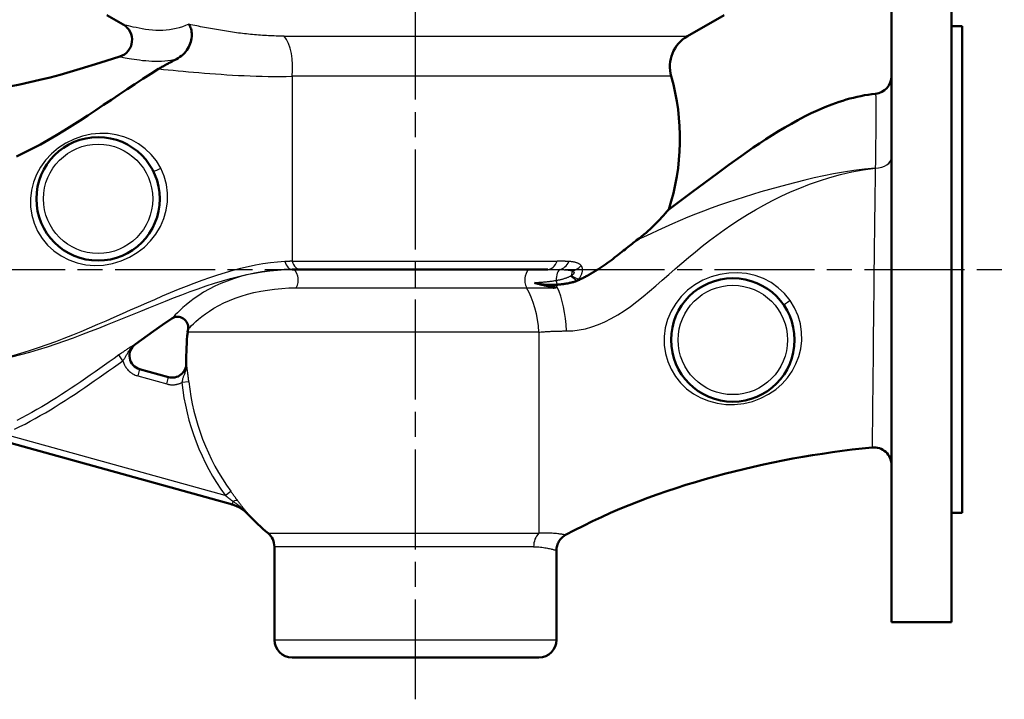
# Model space of a CAD drawing. Header units: millimetres. Extents: x 112 to 921, y 308 to 1230.
# Tile 3 of 6: x 256 to 536, y 660 to 853. Entities that reach past the tile are written whole.
import ezdxf

# ---------------------------------------------------------------- set-up
doc = ezdxf.new("R2010")
doc.units = ezdxf.units.MM
doc.header["$LTSCALE"] = 5
doc.linetypes.add('CHAIN', pattern=[0.3543, 0.2362, -0.0295, 0.0591, -0.0295])
for name, color, linetype, lineweight in [('Mittellinie(DIN)', 4, 'CHAIN', 25), ('Sichtbare Kanten(DIN)', 7, 'Continuous', 50), ('Sichtbare tangentiale Kanten(DIN)', 3, 'Continuous', 25)]:
    doc.layers.add(name, color=color, linetype=linetype, lineweight=lineweight)

msp = doc.modelspace()

# ---------------------------------------------------------------- linework, layer by layer
at = {"layer": 'Mittellinie(DIN)', "linetype": 'CHAIN', "ltscale": 23.990969}
for p, q in [((368.62, 660.09), (368.62, 1228.4)), ((198.44, 781.96), (535.61, 781.96))]:
    msp.add_line(p, q, dxfattribs=at)
at = {"layer": 'Sichtbare Kanten(DIN)'}
for p, q in [((503.62, 681.96), (503.62, 881.96)), ((520.62, 881.96), (520.62, 681.96)), ((285.76, 851.39), (281.12, 854.07)), ((445.77, 848.09), (456.12, 854.07)), ((523.62, 850.96), (520.62, 850.96)), ((523.62, 712.96), (523.62, 850.96)), ((333.62, 781.96), (335.89, 781.96)), ((406.18, 781.96), (335.89, 781.96)), ((298.63, 751.4), (290.4, 753.69)), ((249.08, 734.02), (316.69, 715.27)), ((523.62, 712.96), (520.62, 712.96)), ((328.62, 676.96), (328.62, 703.34)), ((408.62, 676.96), (408.62, 702.29)), ((520.62, 681.96), (503.62, 681.96)), ((403.62, 671.96), (333.62, 671.96))]:
    msp.add_line(p, q, dxfattribs=at)
at = {"layer": 'Sichtbare Kanten(DIN)', "flags": 128}
for points in [[(300.86, 841.6), (301.36, 841.88), (301.84, 842.19), (302.29, 842.53), (302.71, 842.9), (303.1, 843.29), (303.46, 843.7), (303.79, 844.14), (304.09, 844.59), (304.35, 845.05), (304.57, 845.52), (304.76, 846.01), (304.92, 846.49), (305.04, 846.99), (305.12, 847.47), (305.18, 847.95), (305.19, 848.41), (305.18, 848.87), (305.14, 849.3), (305.07, 849.72), (304.98, 850.12), (304.86, 850.49), (304.72, 850.83), (304.56, 851.15), (304.38, 851.44)], [(238.85, 832.06), (240.32, 832.14), (241.79, 832.25), (243.26, 832.37), (244.73, 832.52), (247.65, 832.87), (250.57, 833.3), (253.48, 833.81), (256.38, 834.37), (259.27, 835), (262.14, 835.68), (265, 836.4), (267.84, 837.17), (270.68, 837.97), (273.5, 838.81), (279.13, 840.53), (284.75, 842.29)], [(300.86, 841.6), (300.68, 841.51), (300.51, 841.41), (300.33, 841.32), (300.16, 841.23), (299.99, 841.14), (299.81, 841.05), (299.62, 840.95), (299.43, 840.84), (299.22, 840.74), (299.02, 840.62), (298.8, 840.51), (298.59, 840.39), (298.36, 840.27), (298.14, 840.14), (297.91, 840.02), (297.68, 839.89), (297.44, 839.75), (297.21, 839.62), (296.97, 839.48), (296.73, 839.35), (296.49, 839.21), (296.26, 839.07), (296.02, 838.93), (295.79, 838.78)], [(255.44, 813.98), (257.73, 815.06), (260, 816.21), (262.27, 817.42), (264.53, 818.69), (266.78, 820.01), (269.02, 821.36), (271.26, 822.76), (273.49, 824.19), (275.72, 825.64), (277.95, 827.11), (280.17, 828.59), (282.39, 830.07), (284.62, 831.56), (286.84, 833.04), (289.07, 834.51), (291.31, 835.96), (293.55, 837.39), (295.79, 838.78)], [(440.47, 798.98), (443.89, 801.49), (447.29, 804.02), (454.09, 809.09), (457.5, 811.6), (460.95, 814.08), (464.43, 816.5), (466.19, 817.69), (467.96, 818.86), (469.75, 820), (471.55, 821.12), (473.37, 822.21), (475.21, 823.27), (477.06, 824.29), (478.94, 825.28), (480.85, 826.22), (482.78, 827.11), (484.75, 827.95), (486.74, 828.74), (488.75, 829.45), (489.77, 829.78), (490.79, 830.09), (491.82, 830.38), (492.85, 830.65), (493.89, 830.9), (494.93, 831.12), (495.97, 831.32), (497.02, 831.49), (498.07, 831.64), (499.12, 831.76)], [(431.34, 790.22), (432.04, 790.76), (432.72, 791.29), (433.37, 791.82), (434, 792.35), (434.6, 792.88), (435.17, 793.4), (435.72, 793.91), (436.24, 794.41), (436.73, 794.89), (437.2, 795.36), (437.63, 795.81), (438.04, 796.24), (438.42, 796.64), (438.76, 797.03), (439.08, 797.38), (439.37, 797.7), (439.62, 797.99), (439.85, 798.24), (440.03, 798.46), (440.19, 798.65), (440.31, 798.79), (440.4, 798.9), (440.45, 798.96), (440.47, 798.98)], [(420.36, 781.96), (420.92, 782.32), (421.48, 782.7), (422.03, 783.07), (422.58, 783.45), (423.12, 783.84), (423.65, 784.22), (424.17, 784.61), (424.69, 785), (425.2, 785.39), (425.7, 785.78), (426.2, 786.16), (426.69, 786.55), (427.17, 786.93), (427.63, 787.3), (428.08, 787.65), (428.5, 787.99), (428.91, 788.32), (429.3, 788.63), (429.68, 788.93), (430.04, 789.22), (430.38, 789.49), (430.71, 789.75), (431.03, 789.99), (431.34, 790.22)], [(420.36, 781.96), (420.13, 781.81), (419.9, 781.66), (419.66, 781.52), (419.43, 781.37), (419.2, 781.23), (418.96, 781.09), (418.72, 780.95), (418.49, 780.81), (418.25, 780.67), (418.01, 780.54), (417.77, 780.4), (417.53, 780.27), (417.29, 780.14), (417.05, 780.01), (416.81, 779.88), (416.56, 779.76), (416.32, 779.63), (416.08, 779.51), (415.83, 779.39), (415.59, 779.27), (415.34, 779.16), (415.09, 779.04), (414.84, 778.93), (414.59, 778.82)], [(408.91, 777.63), (408.63, 777.61), (408.36, 777.59), (408.08, 777.58), (407.81, 777.56), (407.53, 777.56), (407.25, 777.55), (406.98, 777.55), (406.7, 777.56), (406.43, 777.56), (406.15, 777.57), (405.88, 777.59), (405.6, 777.61), (405.33, 777.63), (405.06, 777.66), (404.78, 777.69), (404.51, 777.72), (404.24, 777.76), (403.97, 777.8), (403.69, 777.85), (403.42, 777.9), (403.15, 777.96), (402.88, 778.02), (402.61, 778.08), (402.34, 778.15)], [(402.34, 778.15), (402.58, 778.09), (402.82, 778.03), (403.05, 777.96), (403.29, 777.9), (403.53, 777.84), (403.77, 777.79), (404.02, 777.73), (404.26, 777.67), (404.5, 777.61), (404.75, 777.56), (404.99, 777.5), (405.24, 777.44), (405.49, 777.39), (405.74, 777.34), (405.99, 777.28), (406.24, 777.23), (406.49, 777.18), (406.74, 777.13), (406.99, 777.08), (407.25, 777.03), (407.5, 776.99), (407.76, 776.94), (408.02, 776.89), (408.28, 776.85)], [(408.85, 776.96), (408.8, 776.95), (408.75, 776.94), (408.7, 776.93), (408.65, 776.92), (408.61, 776.91), (408.56, 776.9), (408.51, 776.89), (408.46, 776.88), (408.41, 776.87), (408.37, 776.86), (408.32, 776.85), (408.27, 776.84), (408.22, 776.84), (408.17, 776.83), (408.13, 776.82), (408.08, 776.81), (408.03, 776.8), (407.98, 776.79), (407.93, 776.78), (407.88, 776.77), (407.84, 776.76), (407.79, 776.76), (407.74, 776.75), (407.69, 776.74)], [(407.69, 776.74), (407.72, 776.74), (407.74, 776.75), (407.77, 776.75), (407.79, 776.76), (407.82, 776.76), (407.84, 776.77), (407.86, 776.77), (407.89, 776.77), (407.91, 776.78), (407.94, 776.78), (407.96, 776.79), (407.99, 776.79), (408.01, 776.8), (408.04, 776.8), (408.06, 776.81), (408.08, 776.81), (408.11, 776.82), (408.13, 776.82), (408.16, 776.83), (408.18, 776.83), (408.2, 776.84), (408.23, 776.84), (408.25, 776.84), (408.28, 776.85)], [(408.28, 776.85), (408.3, 776.85), (408.32, 776.86), (408.35, 776.86), (408.37, 776.87), (408.4, 776.87), (408.42, 776.88), (408.44, 776.88), (408.47, 776.88), (408.49, 776.89), (408.51, 776.89), (408.54, 776.9), (408.56, 776.9), (408.59, 776.91), (408.61, 776.91), (408.63, 776.92), (408.66, 776.92), (408.68, 776.93), (408.7, 776.93), (408.73, 776.93), (408.75, 776.94), (408.78, 776.94), (408.8, 776.95), (408.82, 776.95), (408.85, 776.96)], [(414.59, 778.82), (414.4, 778.74), (414.21, 778.66), (414.01, 778.58), (413.8, 778.51), (413.6, 778.45), (413.4, 778.38), (413.19, 778.32), (412.97, 778.27), (412.75, 778.21), (412.53, 778.16), (412.3, 778.11), (412.07, 778.06), (411.83, 778.01), (411.58, 777.97), (411.34, 777.92), (411.08, 777.88), (410.83, 777.84), (410.56, 777.81), (410.3, 777.77), (410.03, 777.74), (409.76, 777.71), (409.48, 777.68), (409.2, 777.65), (408.91, 777.63)], [(299.5, 768.01), (296.9, 766.23), (294.31, 764.43), (289.19, 760.77)], [(498.13, 731.48), (495.31, 731.19), (492.48, 730.86), (489.67, 730.51), (486.85, 730.13), (484.04, 729.72), (481.23, 729.28), (478.43, 728.81), (475.63, 728.31), (472.84, 727.78), (470.05, 727.22), (467.27, 726.63), (464.49, 726.02), (461.73, 725.37), (458.97, 724.69), (456.22, 723.98), (453.48, 723.24), (450.75, 722.48), (448.02, 721.68), (445.3, 720.85), (442.59, 719.98), (439.89, 719.09), (437.2, 718.15), (434.52, 717.19), (431.85, 716.18), (429.21, 715.14), (426.57, 714.05), (423.96, 712.93), (421.37, 711.77), (418.79, 710.56), (416.24, 709.31), (413.72, 708.01), (411.21, 706.67)], [(411.21, 706.67), (410.93, 706.5), (410.65, 706.31), (410.39, 706.11), (410.14, 705.88), (409.91, 705.64), (409.69, 705.39), (409.49, 705.12), (409.31, 704.84), (409.15, 704.54), (409.01, 704.24), (408.89, 703.93), (408.79, 703.61), (408.72, 703.28), (408.66, 702.95), (408.63, 702.62), (408.62, 702.29)]]:
    msp.add_lwpolyline(points, dxfattribs=at)
at = {"layer": 'Sichtbare Kanten(DIN)'}
for centre in [(278.62, 801.96), (458.62, 761.96)]:
    msp.add_circle(centre, 17.5, dxfattribs=at)
for centre, radius, start, end in [((283.26, 847.06), 5, 287.4228, 60), ((450.77, 839.43), 10, 120, 195.8449), ((378.62, 818.96), 65, 342.1055, 15.8449), ((498.62, 836.73), 5, 275.7865, 0), ((301.17, 765.52), 3, 351.0926, 123.9053), ((368.62, 756.96), 65, 173.6206, 181.3944), ((323.89, 761.96), 20, 171.0926, 173.6206), ((291.53, 757.53), 4, 125.7949, 254.4986), ((299.64, 755.28), 4, 254.4986, 1.3944), ((498.62, 726.5), 5, 0, 95.5966), ((313.9, 705.66), 10, 43.1533, 74.4986), ((368.62, 756.96), 65, 223.1533, 229.9948), ((323.62, 703.34), 5, 0, 49.9948), ((333.62, 676.96), 5, 180, 270), ((403.62, 676.96), 5, 270, 0)]:
    msp.add_arc(centre, radius, start, end, dxfattribs=at)
at = {"layer": 'Sichtbare tangentiale Kanten(DIN)'}
for p, q in [((331.39, 848.09), (445.77, 848.09)), ((333.62, 836.7), (333.62, 784.29)), ((441.15, 836.7), (333.62, 836.7)), ((499.01, 810.68), (499.01, 810.63)), ((333.62, 784.29), (408.79, 784.29)), ((334.79, 776.74), (400.15, 776.74)), ((400.15, 776.74), (407.69, 776.74)), ((403.62, 764.18), (304.02, 764.18)), ((403.62, 764.18), (403.62, 707.17)), ((289.19, 760.77), (289.13, 760.79)), ((285.65, 756.08), (284.49, 757.7)), ((303.64, 755.37), (303.71, 755.35)), ((290.4, 753.69), (289.87, 751.76)), ((289.87, 751.76), (298.1, 749.48)), ((298.1, 749.48), (298.63, 751.4)), ((304.34, 750.09), (302.36, 749.88)), ((314.62, 717.91), (251.93, 735.3)), ((314.62, 717.91), (316.23, 719.08)), ((316.69, 715.27), (316.94, 716.17)), ((321.33, 712.46), (321.2, 712.5)), ((326.83, 707.17), (403.62, 707.17)), ((402.12, 703.34), (328.62, 703.34)), ((328.62, 676.96), (408.62, 676.96))]:
    msp.add_line(p, q, dxfattribs=at)
at = {"layer": 'Sichtbare tangentiale Kanten(DIN)', "flags": 128}
for points in [[(304.38, 851.44), (303.45, 851.09), (302.54, 850.77), (301.63, 850.49), (300.72, 850.24), (299.81, 850.03), (298.89, 849.86), (297.96, 849.74), (297, 849.67), (296.02, 849.65), (295.02, 849.68), (294.03, 849.76), (293.04, 849.86), (292.07, 850), (291.13, 850.15), (290.24, 850.32), (289.39, 850.5), (288.6, 850.67), (287.89, 850.84), (287.26, 850.99), (286.73, 851.13), (286.31, 851.24), (286, 851.32), (285.82, 851.37), (285.76, 851.39)], [(317.91, 849.05), (317.33, 849.13), (316.76, 849.21), (316.19, 849.29), (315.61, 849.38), (315.04, 849.47), (314.47, 849.56), (313.9, 849.65), (313.33, 849.74), (312.76, 849.84), (312.19, 849.93), (311.62, 850.03), (311.06, 850.13), (310.49, 850.24), (309.93, 850.34), (309.37, 850.45), (308.8, 850.55), (308.25, 850.66), (307.69, 850.77), (307.13, 850.88), (306.58, 850.99), (306.03, 851.1), (305.47, 851.21), (304.93, 851.32), (304.38, 851.44)], [(331.39, 848.09), (330.83, 848.1), (330.27, 848.1), (329.71, 848.11), (329.15, 848.12), (328.59, 848.14), (328.03, 848.16), (327.46, 848.18), (326.9, 848.21), (326.34, 848.24), (325.78, 848.27), (325.22, 848.31), (324.65, 848.35), (324.09, 848.39), (323.53, 848.43), (322.97, 848.48), (322.4, 848.53), (321.84, 848.59), (321.28, 848.65), (320.72, 848.71), (320.15, 848.77), (319.59, 848.84), (319.03, 848.91), (318.47, 848.98), (317.91, 849.05)], [(284.75, 842.29), (284.8, 842.28), (284.93, 842.25), (285.15, 842.21), (285.46, 842.15), (285.85, 842.07), (286.31, 841.98), (286.85, 841.88), (287.45, 841.77), (288.11, 841.66), (288.83, 841.55), (289.59, 841.43), (290.4, 841.33), (291.24, 841.23), (292.11, 841.15), (293, 841.08), (293.9, 841.03), (294.81, 841), (295.72, 840.99), (296.63, 841.01), (297.51, 841.07), (298.38, 841.16), (299.23, 841.28), (300.06, 841.43), (300.87, 841.61)], [(295.79, 838.78), (297.12, 838.66), (298.48, 838.53), (299.87, 838.4), (301.29, 838.27), (302.74, 838.14), (304.21, 838.01), (305.71, 837.88), (307.23, 837.75), (308.77, 837.62), (310.33, 837.5), (311.92, 837.38), (313.52, 837.27), (315.14, 837.16), (316.77, 837.06), (318.42, 836.97), (320.08, 836.89), (321.75, 836.82), (323.43, 836.76), (325.12, 836.71), (326.81, 836.68), (328.51, 836.66), (330.21, 836.66), (331.92, 836.67), (333.62, 836.7)], [(499.12, 831.76), (499.12, 831.72), (499.12, 831.6), (499.12, 831.4), (499.13, 831.13), (499.13, 830.77), (499.13, 830.34), (499.14, 829.83), (499.14, 829.24), (499.15, 828.57), (499.15, 827.84), (499.15, 827.03), (499.16, 826.15), (499.16, 825.2), (499.16, 824.18), (499.15, 823.1), (499.15, 821.95), (499.14, 820.74), (499.14, 819.46), (499.12, 818.13), (499.11, 816.73), (499.09, 815.29), (499.07, 813.8), (499.04, 812.26), (499.01, 810.68)], [(296.4, 810.65), (295.16, 812.7), (293.67, 814.55), (291.97, 816.18), (290.09, 817.56), (288.08, 818.68), (285.95, 819.54), (283.74, 820.14), (281.44, 820.47), (279.08, 820.53), (276.67, 820.3), (274.23, 819.76), (271.82, 818.92), (269.51, 817.79), (267.36, 816.39), (265.43, 814.76), (263.73, 812.94), (262.31, 810.97), (261.16, 808.88), (260.29, 806.67), (259.72, 804.38), (259.44, 802.04), (259.46, 799.68), (259.79, 797.34), (260.45, 795.04), (261.42, 792.82), (262.71, 790.76), (264.27, 788.88), (266.08, 787.22), (268.1, 785.79), (270.3, 784.64), (272.64, 783.79), (275.1, 783.26), (277.62, 783.07), (280.17, 783.21), (282.7, 783.65), (285.17, 784.39), (287.52, 785.42), (289.73, 786.71), (291.73, 788.25), (293.5, 790.03), (295.03, 791.99), (296.29, 794.11), (297.27, 796.36), (297.94, 798.71), (298.3, 801.13), (298.32, 803.59), (298.01, 806.03), (297.37, 808.4), (296.4, 810.65)], [(411.46, 764.51), (413.23, 764.58), (415.03, 764.79), (416.85, 765.15), (418.68, 765.65), (420.51, 766.3), (422.34, 767.08), (424.16, 768), (425.97, 769.05), (427.78, 770.22), (429.58, 771.49), (431.37, 772.85), (433.17, 774.28), (434.98, 775.78), (436.79, 777.32), (438.61, 778.9), (440.44, 780.51), (442.29, 782.12), (444.17, 783.74), (446.07, 785.36), (448, 786.96), (449.97, 788.55), (451.99, 790.12), (454.04, 791.67), (456.15, 793.18), (458.3, 794.66), (460.5, 796.1), (462.76, 797.51), (465.07, 798.88), (467.44, 800.2), (469.87, 801.49), (472.37, 802.72), (474.95, 803.91), (477.61, 805.04), (480.36, 806.11), (483.2, 807.12), (486.13, 808.06), (489.17, 808.89), (492.33, 809.62), (495.6, 810.21), (499.01, 810.64)], [(499.01, 810.68), (495.92, 810.37), (492.93, 809.99), (490.02, 809.54), (487.19, 809.03), (484.43, 808.48), (481.73, 807.89), (479.08, 807.27), (476.49, 806.63), (473.95, 805.98), (471.45, 805.31), (469, 804.62), (466.57, 803.92), (464.17, 803.2), (461.8, 802.46), (459.45, 801.71), (457.12, 800.94), (454.81, 800.15), (452.52, 799.33), (450.26, 798.49), (448.03, 797.62), (445.83, 796.73), (443.66, 795.81), (441.53, 794.88), (439.43, 793.95), (437.36, 793.01), (435.33, 792.07), (433.32, 791.14), (431.34, 790.22)], [(499.01, 810.63), (498.97, 808.54), (498.94, 806.37), (498.91, 804.13), (498.88, 801.82), (498.85, 799.46), (498.82, 797.06), (498.79, 794.62), (498.76, 792.14), (498.73, 789.64), (498.71, 787.12), (498.68, 784.58), (498.65, 782.04), (498.62, 779.49), (498.59, 776.95), (498.57, 774.41), (498.54, 771.9), (498.51, 769.4), (498.49, 766.94), (498.46, 764.51), (498.44, 762.13), (498.41, 759.8), (498.39, 757.53), (498.37, 755.32), (498.34, 753.18), (498.32, 751.11), (498.3, 749.13), (498.28, 747.23), (498.27, 745.41), (498.25, 743.7), (498.23, 742.08), (498.22, 740.57), (498.2, 739.16), (498.19, 737.85), (498.18, 736.66), (498.17, 735.59), (498.16, 734.63), (498.15, 733.8), (498.14, 733.1), (498.14, 732.52), (498.13, 732.07), (498.13, 731.74), (498.13, 731.54), (498.13, 731.48)], [(331.56, 784.18), (329.53, 784.05), (327.47, 783.83), (325.38, 783.54), (323.26, 783.17), (321.13, 782.73), (318.98, 782.22), (316.82, 781.66), (314.64, 781.03), (312.45, 780.34), (310.25, 779.6), (308.03, 778.82), (305.81, 777.99), (303.57, 777.13), (301.33, 776.23), (299.08, 775.3), (296.83, 774.35), (294.57, 773.38), (292.3, 772.39), (290.02, 771.38), (287.72, 770.37), (285.42, 769.35), (283.11, 768.33), (280.78, 767.31), (278.44, 766.3), (276.09, 765.3), (273.72, 764.31), (271.33, 763.34), (268.93, 762.39), (266.51, 761.47), (264.07, 760.57), (261.6, 759.72), (259.11, 758.9), (256.59, 758.12), (254.05, 757.39)], [(254.11, 757.15), (256.68, 757.81), (259.22, 758.52), (261.74, 759.27), (264.24, 760.05), (266.72, 760.87), (269.18, 761.72), (271.62, 762.6), (274.04, 763.5), (276.46, 764.42), (278.86, 765.35), (281.25, 766.3), (283.62, 767.26), (285.99, 768.22), (288.35, 769.19), (290.7, 770.15), (293.04, 771.11), (295.38, 772.06), (297.71, 772.99), (300.04, 773.91), (302.36, 774.8), (304.68, 775.67), (307, 776.5), (309.31, 777.3), (311.61, 778.05), (313.9, 778.74), (316.18, 779.39), (318.45, 779.97), (320.7, 780.48), (322.93, 780.92), (325.14, 781.29), (327.32, 781.57), (329.46, 781.78), (331.56, 781.91), (333.62, 781.96)], [(333.62, 781.96), (331.43, 781.91), (329.27, 781.78), (327.13, 781.56), (325.02, 781.26), (322.96, 780.88), (320.93, 780.43), (318.96, 779.91), (317.04, 779.32), (315.19, 778.67), (313.41, 777.95), (311.7, 777.18), (310.08, 776.36), (308.55, 775.49), (307.14, 774.6), (305.83, 773.7), (304.64, 772.81), (303.57, 771.94), (302.62, 771.12), (301.79, 770.36), (301.09, 769.68), (300.51, 769.1), (300.06, 768.62), (299.75, 768.28), (299.56, 768.09), (299.5, 768.04)], [(333.62, 784.29), (333.53, 784.28), (333.45, 784.28), (333.36, 784.28), (333.28, 784.27), (333.19, 784.27), (333.11, 784.26), (333.02, 784.26), (332.94, 784.25), (332.85, 784.25), (332.77, 784.24), (332.68, 784.24), (332.6, 784.23), (332.51, 784.23), (332.42, 784.22), (332.34, 784.22), (332.25, 784.22), (332.17, 784.21), (332.08, 784.21), (331.99, 784.2), (331.91, 784.2), (331.82, 784.19), (331.73, 784.19), (331.65, 784.19), (331.56, 784.18)], [(406.18, 781.96), (406.32, 781.96), (406.47, 781.96), (406.61, 781.96), (406.75, 781.96), (406.9, 781.96), (407.04, 781.96), (407.19, 781.95), (407.33, 781.95), (407.47, 781.95), (407.61, 781.95), (407.76, 781.95), (407.9, 781.95), (408.04, 781.95), (408.18, 781.95), (408.32, 781.95), (408.47, 781.95), (408.61, 781.94), (408.75, 781.94), (408.89, 781.94), (409.03, 781.94), (409.16, 781.94), (409.3, 781.93), (409.44, 781.93), (409.58, 781.93)], [(412.14, 784.21), (412, 784.21), (411.87, 784.22), (411.74, 784.23), (411.6, 784.24), (411.47, 784.24), (411.33, 784.25), (411.19, 784.25), (411.05, 784.26), (410.92, 784.26), (410.78, 784.27), (410.64, 784.27), (410.5, 784.27), (410.36, 784.28), (410.22, 784.28), (410.08, 784.28), (409.94, 784.28), (409.8, 784.29), (409.65, 784.29), (409.51, 784.29), (409.37, 784.29), (409.22, 784.29), (409.08, 784.29), (408.94, 784.29), (408.79, 784.29)], [(409.58, 781.93), (409.76, 781.92), (409.93, 781.92), (410.11, 781.91), (410.28, 781.91), (410.45, 781.9), (410.62, 781.89), (410.79, 781.88), (410.95, 781.87), (411.11, 781.86), (411.27, 781.85), (411.43, 781.84), (411.59, 781.82), (411.74, 781.81), (411.88, 781.79), (412.03, 781.77), (412.17, 781.75), (412.3, 781.73), (412.43, 781.71), (412.56, 781.68), (412.68, 781.65), (412.8, 781.62), (412.91, 781.59), (413.01, 781.56), (413.11, 781.52)], [(415.62, 783.03), (415.53, 783.13), (415.43, 783.23), (415.33, 783.33), (415.21, 783.41), (415.09, 783.49), (414.97, 783.57), (414.84, 783.64), (414.7, 783.7), (414.56, 783.76), (414.42, 783.81), (414.28, 783.86), (414.13, 783.9), (413.97, 783.94), (413.82, 783.98), (413.66, 784.02), (413.5, 784.05), (413.33, 784.08), (413.17, 784.1), (413, 784.12), (412.83, 784.14), (412.66, 784.16), (412.49, 784.18), (412.31, 784.19), (412.14, 784.21)], [(414.91, 779.21), (415.04, 779.39), (415.16, 779.57), (415.28, 779.75), (415.4, 779.93), (415.5, 780.12), (415.59, 780.3), (415.68, 780.48), (415.76, 780.67), (415.83, 780.85), (415.88, 781.02), (415.93, 781.2), (415.97, 781.37), (415.99, 781.54), (416.01, 781.7), (416.01, 781.86), (416.01, 782.02), (415.99, 782.16), (415.97, 782.31), (415.93, 782.44), (415.89, 782.57), (415.83, 782.7), (415.77, 782.81), (415.7, 782.92), (415.62, 783.03)], [(412.63, 780.06), (412.5, 779.99), (412.35, 779.92), (412.21, 779.84), (412.06, 779.78), (411.9, 779.71), (411.74, 779.64), (411.58, 779.58), (411.41, 779.52), (411.25, 779.46), (411.08, 779.4), (410.9, 779.34), (410.73, 779.29), (410.55, 779.23), (410.38, 779.18), (410.2, 779.13), (410.02, 779.08), (409.84, 779.04), (409.66, 778.99), (409.47, 778.95), (409.29, 778.91), (409.11, 778.87), (408.93, 778.83), (408.74, 778.79), (408.56, 778.76)], [(412.86, 780.2), (412.85, 780.19), (412.85, 780.19), (412.84, 780.18), (412.83, 780.18), (412.82, 780.17), (412.81, 780.16), (412.8, 780.16), (412.79, 780.15), (412.78, 780.15), (412.77, 780.14), (412.76, 780.14), (412.75, 780.13), (412.74, 780.12), (412.73, 780.12), (412.72, 780.11), (412.71, 780.11), (412.7, 780.1), (412.69, 780.1), (412.68, 780.09), (412.67, 780.08), (412.66, 780.08), (412.65, 780.07), (412.64, 780.07), (412.63, 780.06)], [(413.11, 781.52), (413.19, 781.48), (413.26, 781.45), (413.33, 781.4), (413.39, 781.36), (413.44, 781.32), (413.49, 781.27), (413.53, 781.22), (413.55, 781.17), (413.57, 781.12), (413.58, 781.06), (413.58, 781), (413.58, 780.95), (413.56, 780.89), (413.53, 780.83), (413.5, 780.76), (413.46, 780.7), (413.41, 780.64), (413.35, 780.58), (413.28, 780.51), (413.21, 780.45), (413.13, 780.38), (413.05, 780.32), (412.96, 780.26), (412.86, 780.2)], [(414.59, 778.82), (414.61, 778.83), (414.62, 778.85), (414.63, 778.87), (414.65, 778.88), (414.66, 778.9), (414.67, 778.91), (414.69, 778.93), (414.7, 778.95), (414.71, 778.96), (414.73, 778.98), (414.74, 779), (414.75, 779.01), (414.77, 779.03), (414.78, 779.05), (414.79, 779.06), (414.81, 779.08), (414.82, 779.09), (414.83, 779.11), (414.85, 779.13), (414.86, 779.14), (414.87, 779.16), (414.88, 779.18), (414.9, 779.19), (414.91, 779.21)], [(474.85, 773.19), (473.29, 775.09), (471.48, 776.78), (469.47, 778.21), (467.27, 779.36), (464.94, 780.21), (462.49, 780.76), (459.99, 781), (457.45, 780.93), (454.93, 780.56), (452.47, 779.88), (450.09, 778.9), (447.85, 777.6), (445.81, 776.04), (443.99, 774.24), (442.41, 772.25), (441.11, 770.08), (440.1, 767.79), (439.43, 765.4), (439.1, 762.96), (439.13, 760.53), (439.49, 758.14), (440.16, 755.84), (441.12, 753.65), (442.35, 751.61), (443.82, 749.76), (445.52, 748.13), (447.43, 746.73), (449.52, 745.57), (451.76, 744.66), (454.13, 744.03), (456.59, 743.68), (459.13, 743.65), (461.7, 743.93), (464.18, 744.53), (466.54, 745.43), (468.75, 746.58), (470.77, 747.95), (472.57, 749.53), (474.12, 751.26), (475.44, 753.14), (476.51, 755.15), (477.33, 757.27), (477.88, 759.49), (478.15, 761.79), (478.12, 764.15), (477.79, 766.51), (477.13, 768.83), (476.14, 771.09), (474.85, 773.19)], [(304.13, 765.08), (304.19, 765.13), (304.38, 765.3), (304.68, 765.62), (305.11, 766.05), (305.66, 766.58), (306.34, 767.2), (307.13, 767.88), (308.05, 768.62), (309.07, 769.38), (310.21, 770.17), (311.46, 770.95), (312.82, 771.72), (314.28, 772.46), (315.84, 773.15), (317.47, 773.79), (319.19, 774.37), (320.97, 774.9), (322.82, 775.37), (324.72, 775.77), (326.67, 776.11), (328.66, 776.38), (330.68, 776.58), (332.73, 776.7), (334.79, 776.74)], [(408.56, 778.76), (408.3, 778.72), (408.04, 778.68), (407.79, 778.64), (407.53, 778.6), (407.27, 778.57), (407.01, 778.53), (406.75, 778.5), (406.49, 778.47), (406.23, 778.44), (405.97, 778.41), (405.71, 778.39), (405.45, 778.36), (405.19, 778.34), (404.93, 778.31), (404.67, 778.29), (404.41, 778.27), (404.15, 778.25), (403.89, 778.23), (403.63, 778.22), (403.38, 778.2), (403.12, 778.19), (402.86, 778.17), (402.6, 778.16), (402.34, 778.15)], [(403.62, 764.18), (403.93, 764.2), (404.25, 764.23), (404.56, 764.25), (404.88, 764.27), (405.2, 764.3), (405.52, 764.32), (405.84, 764.34), (406.17, 764.36), (406.49, 764.38), (406.81, 764.39), (407.14, 764.41), (407.46, 764.43), (407.79, 764.44), (408.12, 764.45), (408.45, 764.46), (408.78, 764.47), (409.11, 764.48), (409.44, 764.49), (409.78, 764.5), (410.11, 764.5), (410.45, 764.51), (410.78, 764.51), (411.12, 764.51), (411.46, 764.51)], [(289.13, 760.79), (288.99, 760.7), (288.84, 760.6), (288.7, 760.51), (288.55, 760.41), (288.4, 760.32), (288.24, 760.22), (288.08, 760.11), (287.91, 760.01), (287.74, 759.9), (287.56, 759.78), (287.38, 759.66), (287.19, 759.54), (286.99, 759.41), (286.78, 759.28), (286.57, 759.14), (286.36, 759), (286.14, 758.85), (285.91, 758.69), (285.68, 758.54), (285.45, 758.38), (285.21, 758.21), (284.97, 758.04), (284.73, 757.87), (284.49, 757.7)], [(285.65, 756.08), (285.75, 756.22), (285.86, 756.37), (285.97, 756.52), (286.08, 756.67), (286.18, 756.83), (286.29, 756.99), (286.39, 757.16), (286.5, 757.33), (286.6, 757.51), (286.71, 757.7), (286.82, 757.89), (286.93, 758.09), (287.05, 758.3), (287.17, 758.52), (287.3, 758.74), (287.45, 758.97), (287.6, 759.2), (287.77, 759.44), (287.96, 759.68), (288.16, 759.92), (288.38, 760.15), (288.61, 760.37), (288.86, 760.59), (289.13, 760.79)], [(290.4, 753.69), (290.05, 753.8), (289.7, 753.95), (289.37, 754.14), (289.06, 754.35), (288.78, 754.58), (288.51, 754.85), (288.27, 755.14), (288.06, 755.45), (287.88, 755.78), (287.73, 756.12), (287.61, 756.48), (287.53, 756.84), (287.48, 757.21), (287.47, 757.59), (287.49, 757.96), (287.54, 758.33), (287.63, 758.7), (287.76, 759.05), (287.92, 759.39), (288.1, 759.71), (288.32, 760.02), (288.57, 760.3), (288.84, 760.56), (289.13, 760.79)], [(284.49, 757.7), (283.15, 756.74), (281.8, 755.78), (280.46, 754.82), (279.11, 753.87), (277.76, 752.92), (276.41, 751.97), (275.05, 751.03), (273.7, 750.1), (272.33, 749.18), (270.97, 748.27), (269.6, 747.36), (268.22, 746.47), (266.84, 745.59), (265.45, 744.72), (264.06, 743.87), (262.66, 743.04), (261.25, 742.22), (259.83, 741.43), (258.41, 740.65), (256.98, 739.89), (255.53, 739.16)], [(254.94, 736.66), (256.42, 737.38), (257.89, 738.13), (259.35, 738.9), (260.8, 739.69), (262.23, 740.5), (263.66, 741.33), (265.08, 742.17), (266.49, 743.03), (267.9, 743.91), (269.29, 744.8), (270.68, 745.7), (272.07, 746.61), (273.45, 747.53), (274.82, 748.46), (276.19, 749.4), (277.55, 750.34), (278.91, 751.29), (280.26, 752.24), (281.61, 753.2), (282.96, 754.16), (284.31, 755.12), (285.65, 756.08)], [(285.65, 756.08), (285.72, 755.83), (285.8, 755.58), (285.89, 755.33), (285.99, 755.09), (286.11, 754.85), (286.23, 754.61), (286.36, 754.39), (286.51, 754.17), (286.66, 753.95), (286.82, 753.75), (287, 753.54), (287.18, 753.35), (287.36, 753.17), (287.56, 752.99), (287.76, 752.82), (287.97, 752.67), (288.19, 752.52), (288.42, 752.38), (288.65, 752.25), (288.88, 752.13), (289.12, 752.02), (289.37, 751.92), (289.62, 751.84), (289.87, 751.76)], [(303.71, 755.35), (303.71, 755.04), (303.68, 754.73), (303.62, 754.42), (303.55, 754.12), (303.45, 753.83), (303.32, 753.55), (303.18, 753.27), (303.01, 753.01), (302.83, 752.76), (302.62, 752.52), (302.4, 752.3), (302.16, 752.1), (301.91, 751.92), (301.65, 751.76), (301.37, 751.62), (301.08, 751.5), (300.79, 751.41), (300.48, 751.33), (300.18, 751.29), (299.87, 751.26), (299.55, 751.26), (299.24, 751.29), (298.94, 751.33), (298.63, 751.4)], [(303.71, 755.35), (303.71, 755.03), (303.7, 754.72), (303.67, 754.4), (303.62, 754.1), (303.56, 753.81), (303.49, 753.52), (303.42, 753.25), (303.34, 752.99), (303.25, 752.75), (303.17, 752.51), (303.09, 752.29), (303.01, 752.07), (302.93, 751.87), (302.85, 751.67), (302.78, 751.47), (302.72, 751.28), (302.66, 751.1), (302.6, 750.92), (302.55, 750.74), (302.51, 750.56), (302.46, 750.39), (302.43, 750.21), (302.39, 750.04), (302.36, 749.88)], [(304.34, 750.09), (304.31, 750.37), (304.28, 750.65), (304.25, 750.92), (304.21, 751.2), (304.18, 751.47), (304.15, 751.73), (304.12, 751.99), (304.09, 752.24), (304.06, 752.49), (304.03, 752.72), (304, 752.95), (303.97, 753.18), (303.94, 753.39), (303.92, 753.6), (303.89, 753.8), (303.87, 753.99), (303.84, 754.18), (303.82, 754.36), (303.8, 754.54), (303.78, 754.71), (303.76, 754.87), (303.74, 755.04), (303.73, 755.2), (303.71, 755.35)], [(298.1, 749.48), (298.27, 749.43), (298.45, 749.39), (298.63, 749.36), (298.81, 749.33), (298.99, 749.3), (299.17, 749.28), (299.36, 749.27), (299.54, 749.26), (299.72, 749.26), (299.9, 749.26), (300.09, 749.27), (300.27, 749.28), (300.45, 749.3), (300.63, 749.33), (300.81, 749.36), (300.99, 749.4), (301.17, 749.44), (301.34, 749.49), (301.52, 749.54), (301.69, 749.6), (301.86, 749.66), (302.03, 749.73), (302.2, 749.8), (302.36, 749.88)], [(314.62, 717.91), (314.72, 717.84), (314.81, 717.77), (314.91, 717.69), (315.01, 717.62), (315.11, 717.54), (315.21, 717.47), (315.3, 717.39), (315.4, 717.32), (315.5, 717.25), (315.6, 717.17), (315.69, 717.1), (315.79, 717.03), (315.89, 716.95), (315.99, 716.88), (316.08, 716.81), (316.18, 716.73), (316.28, 716.66), (316.37, 716.59), (316.47, 716.52), (316.56, 716.45), (316.66, 716.38), (316.75, 716.31), (316.84, 716.24), (316.94, 716.17)], [(318.2, 716.4), (318.12, 716.5), (318.05, 716.61), (317.97, 716.72), (317.88, 716.82), (317.8, 716.93), (317.72, 717.04), (317.64, 717.15), (317.56, 717.26), (317.48, 717.37), (317.39, 717.49), (317.31, 717.6), (317.23, 717.71), (317.15, 717.82), (317.06, 717.94), (316.98, 718.05), (316.9, 718.16), (316.81, 718.28), (316.73, 718.39), (316.65, 718.51), (316.56, 718.62), (316.48, 718.74), (316.4, 718.85), (316.31, 718.96), (316.23, 719.08)], [(316.69, 715.27), (316.9, 715.2), (317.12, 715.13), (317.34, 715.06), (317.55, 714.98), (317.77, 714.9), (317.98, 714.81), (318.19, 714.72), (318.4, 714.62), (318.6, 714.51), (318.81, 714.41), (319.01, 714.3), (319.21, 714.18), (319.4, 714.06), (319.59, 713.93), (319.78, 713.8), (319.97, 713.67), (320.15, 713.53), (320.33, 713.39), (320.5, 713.25), (320.68, 713.1), (320.85, 712.94), (321.01, 712.79), (321.17, 712.63), (321.33, 712.46)], [(316.94, 716.17), (317.12, 716.04), (317.3, 715.91), (317.48, 715.78), (317.67, 715.65), (317.86, 715.52), (318.04, 715.38), (318.23, 715.24), (318.42, 715.1), (318.6, 714.95), (318.79, 714.81), (318.98, 714.66), (319.17, 714.51), (319.35, 714.35), (319.54, 714.19), (319.72, 714.03), (319.91, 713.87), (320.09, 713.7), (320.28, 713.53), (320.46, 713.36), (320.64, 713.19), (320.81, 713.01), (320.99, 712.83), (321.16, 712.65), (321.33, 712.46)], [(321.33, 712.46), (321.2, 712.61), (321.08, 712.76), (320.95, 712.91), (320.82, 713.06), (320.69, 713.21), (320.57, 713.36), (320.44, 713.52), (320.31, 713.67), (320.18, 713.83), (320.05, 713.99), (319.93, 714.15), (319.8, 714.31), (319.67, 714.48), (319.54, 714.64), (319.41, 714.81), (319.28, 714.98), (319.15, 715.15), (319.02, 715.32), (318.88, 715.49), (318.75, 715.67), (318.61, 715.85), (318.48, 716.03), (318.34, 716.21), (318.2, 716.4)], [(411.21, 706.68), (411.2, 706.69), (411.16, 706.69), (411.09, 706.7), (411, 706.72), (410.88, 706.74), (410.73, 706.76), (410.56, 706.79), (410.36, 706.82), (410.13, 706.86), (409.87, 706.89), (409.59, 706.93), (409.29, 706.97), (408.95, 707.02), (408.6, 707.06), (408.21, 707.09), (407.8, 707.13), (407.37, 707.16), (406.9, 707.19), (406.42, 707.21), (405.91, 707.22), (405.37, 707.23), (404.81, 707.22), (404.22, 707.2), (403.62, 707.17)], [(402.12, 703.34), (402.64, 703.33), (403.13, 703.31), (403.61, 703.28), (404.07, 703.24), (404.5, 703.19), (404.92, 703.13), (405.31, 703.07), (405.69, 703.01), (406.04, 702.94), (406.37, 702.87), (406.67, 702.81), (406.96, 702.74), (407.22, 702.68), (407.46, 702.61), (407.68, 702.56), (407.88, 702.5), (408.05, 702.46), (408.2, 702.42), (408.33, 702.38), (408.43, 702.35), (408.51, 702.33), (408.57, 702.31), (408.6, 702.3), (408.61, 702.3)]]:
    msp.add_lwpolyline(points, dxfattribs=at)
at = {"layer": 'Sichtbare tangentiale Kanten(DIN)'}
for centre in [(278.62, 801.96), (458.62, 761.96)]:
    msp.add_circle(centre, 15.5, dxfattribs=at)
for radius in [66.63, 64.64]:
    msp.add_arc((368.62, 756.96), radius, 186.0992, 215.8686, dxfattribs=at)
for centre, major_axis, ratio, start_param, end_param in [((328.97, 839.43), (0, 10), 0.482557, 4.435843, 5.759587), ((498.62, 813.61), (5, 0), 0.589092, 4.790595, 6.283185), ((498.62, 813.56), (5, 0), 0.586813, 4.790319, 6.283185), ((296.01, 810.77), (-1.78, -0.9), 0.144388, 0, 1.719029), ((333.62, 786.96), (0, -5), 0.494426, 5.300443, 6.283185), ((335.89, 786.96), (0, -5), 0.538595, 5.274925, 6.283185), ((333.62, 778.96), (0, 3), 0.581267, 3.880611, 6.283185), ((401.24, 778.96), (0, 3), 0.541816, 0, 2.402575), ((406.18, 786.96), (0, -5), 0.618226, 0, 1.00826), ((409.74, 778.96), (0, 3), 0.395466, 0.138908, 1.636966), ((409.3, 786.88), (-0.34, -4.99), 0.692165, 0.17713, 1.053111), ((412.57, 785.79), (-3.87, -3.16), 0.820491, 1.096004, 1.694925), ((411.64, 781.9), (3.81, -3.24), 0.164013, 5.114211, 5.729968), ((413.43, 778.96), (0, 3), 0.205714, 0.546311, 1.143973), ((411.93, 782.27), (3.98, -3.02), 0.236118, 5.123349, 5.718325), ((392.85, 761.96), (0, 20), 0.541816, 4.82373, 5.544167), ((406.59, 778.43), (1.88, -4.63), 0.392004, 1.242262, 1.483624), ((403.62, 761.96), (0, -20), 0.395466, 1.698918, 2.419034), ((474.65, 773.06), (-1.64, -1.14), 0.003984, 0, 1.693484), ((316.65, 715.15), (1.6, 1.2), 0.358075, 0.102334, 1.138108), ((406.31, 703.34), (0, 5), 0.837607, 0.698222, 1.570796)]:
    msp.add_ellipse(centre, major_axis=major_axis, ratio=ratio, start_param=start_param, end_param=end_param, dxfattribs=at)

doc.saveas('drawing.dxf')
